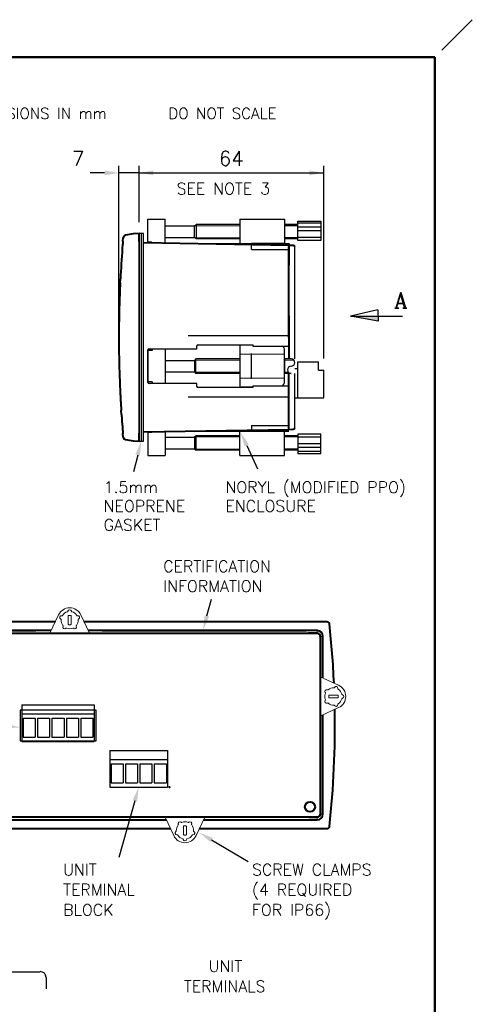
# Model space of a CAD drawing. Extents: x 0 to 196, y 0 to 279.
# Tile 4 of 4: x 117 to 196, y 108 to 279. Entities that reach past the tile are written whole.
import ezdxf
from ezdxf.enums import TextEntityAlignment as Align

# ---------------------------------------------------------------- set-up
doc = ezdxf.new("R2010")
doc.units = 0
doc.header["$LTSCALE"] = 0.5
doc.header["$MEASUREMENT"] = 0
doc.linetypes.add('CENTER2', pattern=[28.575, 19.05, -3.175, 3.175, -3.175])
doc.layers.get('DEFPOINTS').update_dxf_attribs({"color": 75})
for name, color, linetype in [('CENTER', 5, 'CENTER2'), ('FINE', 244, 'Continuous'), ('FORMAT', 7, 'Continuous'), ('TEXT', 5, 'Continuous')]:
    doc.layers.add(name, color=color, linetype=linetype)
doc.layers.add('Clamp', color=1, linetype='Continuous', lineweight=20)
doc.layers.add('OBJECT', color=1, linetype='Continuous', lineweight=50)
doc.styles.add('ROMANC', font='romanc', dxfattribs={"height": 3})
doc.styles.add('ROMANS', font='romans', dxfattribs={"height": 2.5})
doc.dimstyles.get("Standard").update_dxf_attribs({"dimtxt": 0.18, "dimasz": 0.18, "dimexe": 0.18, "dimexo": 0.0625, "dimgap": 0.09, "dimtad": 0, "dimtih": 1, "dimtoh": 1, "dimdec": 4, "dimzin": 0, "dimdsep": 46, "dimtxsty": 'Standard', "dimcen": 0.09, "dimadec": 0, "dimazin": 0, "dimtfac": 1, "dimtdec": 4, "dimtofl": 0, "dimtmove": 0, "dimatfit": 3, "dimfxl": 0, "dimtolj": 1, "dimtzin": 0, "dimarcsym": 0})

# ---------------------------------------------------------------- blocks, each defined once
blk = doc.blocks.new('FORMAT-FIXED')
at = {"layer": 'DEFPOINTS'}
blk.add_line((190.6, 273.46), (195.87, 278.74), dxfattribs=at)
at = {"layer": 'FORMAT', "color": 1, "lineweight": 50}
for p in [(6.5, 272.24), (189.37, 6.5)]:
    blk.add_line(p, (189.37, 272.24), dxfattribs=at)
blk = doc.blocks.new('PROJECTION')
at = {"layer": 'CENTER', "ltscale": 0.5}
blk.add_line((4.28, 4.28), (4.28, -4.27), dxfattribs=at)
at = {"layer": 'CENTER'}
blk.add_line((23.35, 0), (0, 0), dxfattribs=at)
at = {"layer": 'FORMAT'}
for p, q in [((16.41, 1.42), (21.92, 2.85)), ((21.92, 2.85), (21.92, -2.85)), ((16.41, 1.42), (16.41, -1.42)), ((16.41, -1.42), (21.92, -2.85))]:
    blk.add_line(p, q, dxfattribs=at)
for radius in [2.85, 1.43]:
    blk.add_circle((4.28, 0), radius, dxfattribs=at)
at = {"layer": 'FORMAT', "color": 7, "linetype": 'Continuous', "style": 'ROMANS'}
blk.add_text('THIRD ANGLE PROJECTION      DIMENSIONS IN mm      DO NOT SCALE', height=1.9, dxfattribs=at).set_placement((30.02, -0.97))
blk = doc.blocks.new('clamp-ee0.5r')
blk.add_lwpolyline([(5.5, -0.9), (2.31, -2.39, 0.63707), (2.31, -6.27), (5.5, -7.76)], format="xyb")
blk.add_lwpolyline([(2.4, -4.45), (2.4, -4.2, -0.414214), (2.52, -4.08), (3.9, -4.08, -0.414214), (4.02, -4.2), (4.02, -4.45, -0.414214), (3.9, -4.58), (2.52, -4.58, -0.414214), (2.4, -4.45)], format="xyb", close=True)
for centre, radius, start, end in [((3.21, -4.33), 1.5, 122.9494, 165.0506), ((2.33, -2.97), 0.125, 302.9494, 8.5199), ((2.75, -2.9), 0.3, 27.4801, 188.5199), ((3.12, -2.71), 0.125, 207.4801, 273.0506), ((3.21, -4.33), 1.5, 50.9494, 93.0506), ((4.23, -3.07), 0.125, 230.9494, 296.5199), ((4.42, -3.45), 0.3, 315.4801, 116.5199), ((1.71, -4.33), 0.3, 99.4801, 260.5199), ((1.64, -3.91), 0.125, 279.4801, 345.0506), ((1.64, -4.75), 0.125, 14.9494, 80.5199), ((3.21, -4.33), 1.5, 194.9494, 237.0506), ((4.42, -5.21), 0.3, 243.4801, 44.5199), ((4.73, -3.75), 0.125, 135.4801, 201.0506), ((4.73, -4.91), 0.125, 158.9494, 224.5199), ((3.21, -4.33), 1.5, 338.9494, 21.0506), ((2.33, -5.69), 0.125, 351.4801, 57.0506), ((2.75, -5.76), 0.3, 171.4801, 332.5199), ((3.12, -5.95), 0.125, 86.9494, 152.5199), ((3.21, -4.33), 1.5, 266.9494, 309.0506), ((4.23, -5.59), 0.125, 63.4801, 129.0506)]:
    blk.add_arc(centre, radius, start, end)
blk = doc.blocks.new('*D6')
at = {"color": 0, "linetype": 'ByBlock', "lineweight": -2}
for p, q in [((138.08, 243.59), (138.08, 253.39)), ((170.11, 219.89), (170.11, 253.39)), ((138.08, 252.14), (170.11, 252.14)), ((138.08, 241.59), (138.08, 241.59))]:
    blk.add_line(p, q, dxfattribs=at)
at = {"color": 0, "linetype": 'ByBlock'}
for points in [[(138.08, 252.14), (140.58, 251.72), (140.58, 252.56)], [(170.11, 252.14), (167.61, 251.72), (167.61, 252.56)]]:
    blk.add_solid(points, dxfattribs=at)
at = {"layer": 'DEFPOINTS', "color": 0, "linetype": 'ByBlock'}
for p in [(138.08, 241.59), (170.11, 217.89)]:
    blk.add_point(p, dxfattribs=at)
at = {"color": 0, "linetype": 'ByBlock', "lineweight": -2, "insert": (154.07, 254.64), "char_height": 2.5, "attachment_point": 5, "style": 'ROMANS'}
blk.add_mtext('\\A1;64', dxfattribs=at)
blk = doc.blocks.new('CLAMP-TOP-CUTAWAY')
for p, q in [((-9.5, 3), (-9.5, 3.45)), ((-9.25, 3.7), (0.25, 3.7)), ((0.25, 3.7), (0.25, 3.49)), ((0.25, 3.49), (6.5, 3.49)), ((-18, -2.75), (-18, 2.75)), ((-17.75, 3), (-9.5, 3)), ((5.75, 1.25), (5.75, -1.25)), ((5.75, 1.25), (5.75, 0)), ((-9.5, -3), (-17.75, -3)), ((-9.5, -3.45), (-9.5, -3)), ((0.25, -3.7), (-9.25, -3.7)), ((6.5, -3.49), (0.25, -3.49)), ((0.25, -3.49), (0.25, -3.7))]:
    blk.add_line(p, q)
at = {"lineweight": 25}
for p, q in [((-2, 3.47), (-2, -3.47)), ((0.25, 3.67), (-1.8, 3.67)), ((-17.25, 2.71), (-18, 2.71)), ((-18, 2.71), (-18, -2.71)), ((-17.25, 2.99), (-17.25, 2.71)), ((-15, 3), (-15, -3)), ((5.75, -2.67), (5.75, 2.77)), ((-15, 1), (-9.88, 1)), ((-9.63, 1.25), (-9.88, 1)), ((-9.88, 1), (-9.88, -1)), ((-9.63, -1.25), (-9.63, 1.25)), ((-2, 1.25), (-9.63, 1.25)), ((6.89, 1.25), (5.75, 1.25)), ((-15, -1), (-9.88, -1)), ((-9.88, -1), (-9.63, -1.25)), ((-2, -1.25), (-9.63, -1.25)), ((6.89, -1.25), (5.75, -1.25)), ((-17.25, -2.71), (-18, -2.71)), ((-17.25, -2.71), (-17.25, -2.99)), ((0.25, -3.67), (-1.8, -3.67))]:
    blk.add_line(p, q, dxfattribs=at)
at = {"lineweight": 15}
for p, q in [((-15, 2.96), (-17.25, 2.96)), ((5.75, 2.06), (-2, 2.06)), ((-2, 1.05), (-9.83, 1.05)), ((7.35, 1.05), (5.75, 1.05)), ((-2, -1.05), (-9.83, -1.05)), ((6.43, -1.05), (5.75, -1.05)), ((-15, -2.96), (-17.25, -2.96)), ((5.75, -2.06), (-2, -2.06))]:
    blk.add_line(p, q, dxfattribs=at)
for centre, radius, start, end in [((-9.25, 3.45), 0.25, 90, 180), ((-17.75, 2.75), 0.25, 90, 180), ((6.89, 0.62), 0.625, 270, 90), ((6.89, -0.63), 0.625, 90, 270), ((-17.75, -2.75), 0.25, 180, 270), ((-9.25, -3.45), 0.25, 180, 270)]:
    blk.add_arc(centre, radius, start, end)
at = {"lineweight": 25}
for centre, radius, start, end in [((-1.8, 3.47), 0.2, 90, 180), ((4.83, 2.75), 0.924, 0.9207, 52.9091), ((-16.85, 2.99), 0.4, 178.0971, 180), ((-16.85, -2.99), 0.4, 180, 181.2151), ((4.75, -2.67), 1, 305.1566, 0), ((-1.8, -3.47), 0.2, 180, 270)]:
    blk.add_arc(centre, radius, start, end, dxfattribs=at)
at = {"layer": 'DEFPOINTS', "lineweight": 25}
blk.add_line((0, -2.22), (0, 2.22), dxfattribs=at)
blk = doc.blocks.new('*D7')
at = {"color": 0, "linetype": 'ByBlock', "lineweight": -2}
for p, q in [((134.59, 223.99), (134.59, 253.39)), ((138.08, 243.59), (138.08, 253.39)), ((132.09, 252.14), (129.59, 252.14)), ((138.08, 252.14), (134.59, 252.14)), ((140.58, 252.14), (143.08, 252.14))]:
    blk.add_line(p, q, dxfattribs=at)
at = {"color": 0, "linetype": 'ByBlock'}
for points in [[(134.59, 252.14), (132.09, 252.56), (132.09, 251.72)], [(138.08, 252.14), (140.58, 252.56), (140.58, 251.72)]]:
    blk.add_solid(points, dxfattribs=at)
at = {"layer": 'DEFPOINTS', "color": 0, "linetype": 'ByBlock'}
for p in [(138.08, 241.59), (134.59, 221.99)]:
    blk.add_point(p, dxfattribs=at)
at = {"color": 0, "linetype": 'ByBlock', "lineweight": -2, "insert": (127.5, 254.64), "char_height": 2.5, "attachment_point": 5, "style": 'ROMANS'}
blk.add_mtext('\\A1;7', dxfattribs=at)

msp = doc.modelspace()

# ---------------------------------------------------------------- linework, layer by layer
for p, q in [((139.58, 244.08), (142.58, 244.08)), ((139.58, 240.11), (139.58, 244.08)), ((142.58, 239.86), (142.58, 244.08)), ((155.58, 244.08), (163.33, 244.08)), ((155.58, 244.08), (155.58, 239.86)), ((163.33, 244.08), (163.33, 239.86)), ((165.61, 243.17), (163.33, 243.17)), ((138.08, 205.57), (138.08, 241.59)), ((140.21, 240.11), (139.58, 240.11)), ((140.33, 239.98), (140.33, 239.86)), ((146.58, 239.86), (164.08, 239.86)), ((165.61, 240.67), (163.33, 240.67)), ((165.08, 219.83), (165.08, 239.29)), ((146.58, 223.93), (164.08, 223.93)), ((165.08, 207.87), (165.08, 217.33)), ((146.58, 213.23), (164.08, 213.23)), ((140.21, 207.05), (139.58, 207.05)), ((139.58, 207.05), (139.58, 203.08)), ((140.33, 207.18), (140.33, 207.3)), ((142.58, 207.3), (142.58, 203.08)), ((146.58, 207.3), (164.08, 207.3)), ((155.58, 203.08), (155.58, 207.3)), ((163.33, 203.08), (163.33, 207.3)), ((165.61, 206.49), (163.33, 206.49)), ((165.61, 203.99), (163.33, 203.99)), ((139.58, 203.08), (142.58, 203.08)), ((155.58, 203.08), (163.33, 203.08)), ((104.56, 172.2), (167.49, 172.2)), ((169.53, 140.81), (169.53, 171.66)), ((104.59, 140.26), (167.53, 140.26)), ((85.13, 113.44), (120.95, 113.44)), ((121.95, 112.45), (121.95, 110.49))]:
    msp.add_line(p, q)
at = {"lineweight": 25}
for p, q in [((142.58, 242.92), (147.71, 242.92)), ((147.71, 242.92), (147.96, 243.17)), ((147.71, 240.92), (147.71, 242.92)), ((147.96, 243.17), (147.96, 240.67)), ((155.58, 243.17), (147.96, 243.17)), ((142.58, 240.92), (147.71, 240.92)), ((147.96, 240.67), (147.71, 240.92)), ((155.58, 240.67), (147.96, 240.67)), ((139.58, 221.33), (139.58, 215.83)), ((142.58, 206.24), (147.71, 206.24)), ((147.96, 206.49), (147.71, 206.24)), ((147.71, 206.24), (147.71, 204.24)), ((147.96, 203.99), (147.96, 206.49)), ((155.58, 206.49), (147.96, 206.49)), ((142.58, 204.24), (147.71, 204.24)), ((147.71, 204.24), (147.96, 203.99)), ((155.58, 203.99), (147.96, 203.99))]:
    msp.add_line(p, q, dxfattribs=at)
at = {"lineweight": 15}
for p, q in [((155.58, 242.97), (147.76, 242.97)), ((155.58, 240.87), (147.76, 240.87)), ((155.58, 206.29), (147.76, 206.29)), ((155.58, 204.19), (147.76, 204.19))]:
    msp.add_line(p, q, dxfattribs=at)
at = {"color": 7, "linetype": 'Continuous', "lineweight": 40}
for p, q in [((137.08, 241.57), (135.74, 241.34)), ((138.08, 241.59), (137.08, 241.57)), ((138.08, 240.2), (138.08, 241.59)), ((135.28, 240.26), (135.33, 240.89)), ((164.08, 239.55), (138.83, 239.99)), ((164.08, 239.86), (164.08, 238.05)), ((164.08, 239.55), (164.08, 239.3)), ((164.83, 239.54), (164.08, 239.55)), ((164.08, 238.55), (164.08, 239.3)), ((164.08, 223.57), (164.08, 238.55)), ((164.08, 238.05), (164.08, 237.76)), ((164.08, 237.76), (164.08, 236.11)), ((134.81, 233.1), (134.84, 233.76)), ((164.08, 227.33), (164.08, 219.83)), ((164.08, 207.61), (164.08, 217.33)), ((135.03, 210.2), (134.99, 210.87)), ((135.33, 206.27), (135.28, 206.9)), ((138.08, 205.57), (138.08, 206.96)), ((138.83, 207.17), (164.08, 207.61)), ((164.08, 207.61), (164.83, 207.62)), ((135.74, 205.82), (137.08, 205.59)), ((137.08, 205.59), (138.08, 205.57)), ((101.58, 174.24), (123.56, 174.24)), ((128.52, 174.24), (170.51, 174.24)), ((103.09, 172.2), (168.96, 172.2)), ((122.83, 172.66), (103.11, 172.66)), ((120.16, 172.65), (104.96, 172.65)), ((168.98, 172.66), (129.26, 172.66)), ((167.09, 172.65), (131.69, 172.65)), ((168.98, 172.2), (167.49, 172.2)), ((169.51, 171.66), (169.51, 140.81)), ((169.98, 164.44), (169.98, 171.66)), ((169.98, 140.81), (169.98, 158.02)), ((168.96, 140.26), (103.09, 140.26)), ((167.53, 140.26), (168.98, 140.26)), ((103.11, 139.81), (142.83, 139.81)), ((149.26, 139.81), (168.98, 139.81)), ((143.56, 138.22), (101.58, 138.22)), ((170.51, 138.22), (148.52, 138.22))]:
    msp.add_line(p, q, dxfattribs=at)
at = {"color": 7, "linetype": 'Continuous', "lineweight": 0}
for p, q in [((168.98, 172.2), (168.98, 172.66)), ((169.53, 171.66), (169.98, 171.66)), ((168.98, 140.26), (168.98, 139.81)), ((169.53, 140.81), (169.98, 140.81))]:
    msp.add_line(p, q, dxfattribs=at)
for points in [[(165.61, 243.73), (169.59, 243.73), (169.59, 240.42), (165.61, 240.42)], [(138.08, 205.57), (138.83, 205.57), (138.83, 241.59), (138.08, 241.59)], [(165.61, 203.43), (169.59, 203.43), (169.59, 206.75), (165.61, 206.75)]]:
    msp.add_lwpolyline(points, close=True)
msp.add_lwpolyline([(164.08, 215.09), (157.83, 215.09), (157.83, 214.88), (148.33, 214.88, -0.414214), (148.08, 215.13), (148.08, 215.58), (139.83, 215.58, -0.414214), (139.58, 215.83), (139.58, 221.33, -0.414214), (139.83, 221.58), (148.08, 221.58), (148.08, 222.03, -0.414214), (148.33, 222.28), (157.83, 222.28), (157.83, 222.07), (164.08, 222.07)], format="xyb")
at = {"color": 7, "linetype": 'Continuous', "lineweight": 40}
msp.add_circle((167.73, 142.06), 0.876, dxfattribs=at)
for centre, radius, start, end in [((135.83, 240.84), 0.5, 100, 175.0356), ((164.83, 239.29), 0.25, 0, 89), ((164.83, 207.87), 0.25, 271, 360), ((135.83, 206.32), 0.5, 184.9644, 260), ((9.54, 156.23), 162.52, 2.5818, 6.2117), ((168.96, 171.66), 0.546, 0, 90), ((168.98, 171.66), 1, 0, 90), ((168.98, 171.66), 0.546, 0, 90), ((9.54, 156.23), 162.52, 353.7883, 0.968), ((168.96, 140.81), 0.546, 270, 0), ((168.98, 140.81), 0.546, 270, 0), ((168.98, 140.81), 1, 270, 0)]:
    msp.add_arc(centre, radius, start, end, dxfattribs=at)
for centre, radius, start, end in [((140.21, 239.98), 0.125, 0, 90), ((140.21, 207.18), 0.125, 270, 0), ((120.95, 112.45), 1, 0, 90)]:
    msp.add_arc(centre, radius, start, end)
msp.add_ellipse((167.09, 172.65), major_axis=(0.4, 0), ratio=0.017455, start_param=0, end_param=1.570796, dxfattribs=at)
msp.add_open_spline([(135.23, 239.68), (135.09, 237.91), (134.97, 236.14), (134.87, 234.37)], degree=3, dxfattribs=at)
for points, knots in [([(135.28, 240.26), (135.28, 240.26), (135.28, 240.24), (135.27, 240.18), (135.27, 240.14), (135.26, 239.98), (135.24, 239.83), (135.23, 239.68)], [0, 0, 0, 0, 0.25, 0.25, 0.5, 0.5, 1, 1, 1, 1]), ([(134.87, 234.37), (134.87, 234.29), (134.87, 234.21), (134.86, 234.06), (134.85, 233.99), (134.85, 233.88), (134.85, 233.83), (134.84, 233.77), (134.84, 233.76), (134.84, 233.76)], [0, 0, 0, 0, 0.25, 0.25, 0.5, 0.5, 0.75, 0.75, 1, 1, 1, 1]), ([(134.79, 232.72), (134.79, 232.57), (134.77, 232.21), (134.75, 231.66), (134.72, 230.92), (134.69, 229.99), (134.66, 229.01), (134.64, 228.24), (134.62, 227.51), (134.61, 226.62), (134.59, 225.4), (134.58, 224.07), (134.58, 222.68), (134.59, 221.29), (134.62, 219.4), (134.67, 217.44), (134.75, 215.44), (134.8, 214.2), (134.84, 213.36), (134.87, 212.79), (134.9, 212.3), (134.93, 211.85), (134.95, 211.53), (134.96, 211.33), (134.96, 211.26)], [0, 0, 0, 0, 0.020545, 0.050312, 0.076556, 0.125108, 0.17952, 0.214118, 0.232696, 0.281606, 0.338198, 0.402934, 0.467669, 0.532405, 0.597139, 0.731239, 0.807536, 0.87551, 0.904641, 0.925619, 0.955889, 0.972072, 0.989874, 1, 1, 1, 1]), ([(134.81, 233.1), (134.81, 233.1), (134.81, 233.1), (134.81, 233.07), (134.81, 233.06), (134.81, 233), (134.8, 232.97), (134.8, 232.89), (134.8, 232.86), (134.8, 232.79), (134.79, 232.76), (134.79, 232.72)], [0, 0, 0, 0, 0.25, 0.25, 0.5, 0.5, 0.75, 0.75, 0.875, 0.875, 1, 1, 1, 1]), ([(134.96, 211.26), (134.97, 211.22), (134.97, 211.18), (134.97, 211.11), (134.97, 211.08), (134.98, 211.03), (134.98, 211.01), (134.98, 210.97), (134.98, 210.96), (134.98, 210.92), (134.99, 210.9), (134.99, 210.88), (134.99, 210.87), (134.99, 210.87)], [0, 0, 0, 0, 0.125, 0.125, 0.25, 0.25, 0.375, 0.375, 0.5, 0.5, 0.75, 0.75, 1, 1, 1, 1]), ([(135.03, 210.2), (135.03, 210.2), (135.03, 210.19), (135.04, 210.13), (135.04, 210.08), (135.05, 209.97), (135.05, 209.9), (135.06, 209.75), (135.07, 209.67), (135.07, 209.59)], [0, 0, 0, 0, 0.25, 0.25, 0.5, 0.5, 0.75, 0.75, 1, 1, 1, 1]), ([(135.07, 209.59), (135.08, 209.46), (135.09, 209.32), (135.1, 209.19), (135.13, 208.85), (135.15, 208.52), (135.18, 208.18), (135.2, 207.95), (135.21, 207.72), (135.23, 207.49)], [0.001237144, 0.001237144, 0.001237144, 0.001237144, 0.002033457, 0.002033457, 0.002033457, 0.004066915, 0.004066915, 0.004066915, 0.005456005, 0.005456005, 0.005456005, 0.005456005]), ([(135.23, 207.49), (135.24, 207.41), (135.24, 207.33), (135.26, 207.19), (135.26, 207.13), (135.27, 206.97), (135.28, 206.9), (135.28, 206.9)], [0, 0, 0, 0, 0.25, 0.25, 0.5, 0.5, 1, 1, 1, 1]), ([(170.51, 174.24), (170.57, 174.24), (170.64, 174.23), (170.74, 174.21), (170.77, 174.2), (170.81, 174.18), (170.83, 174.17), (170.86, 174.16), (170.87, 174.15), (170.9, 174.13), (170.91, 174.12), (170.94, 174.1), (170.95, 174.09), (170.99, 174.06), (171.01, 174.03), (171.07, 173.95), (171.09, 173.88), (171.1, 173.82)], [0, 0, 0, 0, 0.25, 0.25, 0.375, 0.375, 0.4375, 0.4375, 0.5, 0.5, 0.5625, 0.5625, 0.625, 0.625, 0.75, 0.75, 1, 1, 1, 1]), ([(171.1, 138.65), (171.09, 138.58), (171.07, 138.52), (170.99, 138.4), (170.94, 138.36), (170.86, 138.31), (170.83, 138.29), (170.77, 138.27), (170.73, 138.25), (170.67, 138.24), (170.64, 138.23), (170.57, 138.22), (170.54, 138.22), (170.51, 138.22)], [0, 0, 0, 0, 0.25, 0.25, 0.5, 0.5, 0.625, 0.625, 0.75, 0.75, 0.875, 0.875, 1, 1, 1, 1])]:
    msp.add_open_spline(points, degree=3, knots=knots, dxfattribs=at)
at = {"lineweight": 40}
msp.add_point((143.35, 145.49), dxfattribs=at)
at = {"layer": 'DEFPOINTS'}
for p, q in [((138.46, 241.59), (138.46, 205.57)), ((157.58, 238.86), (157.58, 239.86)), ((163.33, 239.86), (157.58, 239.86)), ((157.58, 238.86), (164.08, 238.86)), ((157.58, 208.3), (157.58, 207.3)), ((157.58, 208.3), (164.08, 208.3)), ((163.33, 207.3), (157.58, 207.3))]:
    msp.add_line(p, q, dxfattribs=at)
at = {"layer": 'DEFPOINTS', "lineweight": 25}
msp.add_line((157.58, 216.36), (157.58, 220.8), dxfattribs=at)
at = {"layer": 'DEFPOINTS'}
msp.add_lwpolyline([(117.46, 153.53), (130.67, 153.53), (130.67, 158.86), (117.46, 158.86)], close=True, dxfattribs=at)
at = {"layer": 'FINE'}
for p, q in [((165.61, 242.97), (163.33, 242.97)), ((169.59, 243.41), (165.61, 243.41)), ((169.55, 242.69), (165.61, 242.69)), ((169.55, 242.08), (165.61, 242.08)), ((165.61, 240.87), (163.33, 240.87)), ((169.59, 240.92), (165.61, 240.92)), ((165.61, 206.29), (163.33, 206.29)), ((169.59, 206.24), (165.61, 206.24)), ((165.61, 204.19), (163.33, 204.19)), ((169.55, 205.08), (165.61, 205.08)), ((169.55, 204.47), (165.61, 204.47)), ((169.59, 203.75), (165.61, 203.75))]:
    msp.add_line(p, q, dxfattribs=at)
at = {"layer": 'FORMAT'}
msp.add_point((172.05, 156.23), dxfattribs=at)
at = {"layer": 'TEXT'}
for p, q in [((179.48, 228.38), (174.75, 227.27)), ((179.48, 228.38), (179.54, 226.39)), ((174.75, 227.27), (183.75, 227.27)), ((179.54, 226.39), (174.76, 227.24)), ((165.61, 213.09), (165.61, 219.34)), ((165.61, 219.34), (169.21, 219.34)), ((169.21, 217.89), (169.21, 219.34)), ((165.08, 218.19), (165.61, 218.19)), ((165.61, 213.09), (165.61, 217.24)), ((169.21, 217.89), (170.11, 217.89)), ((170.11, 213.09), (170.11, 217.89)), ((165.08, 213.09), (165.65, 213.09)), ((165.61, 213.09), (170.11, 213.09)), ((156.75, 204.82), (158.65, 200.75)), ((137.84, 203.15), (137.1, 200.25)), ((149.85, 175.22), (150.62, 178.12)), ((117.77, 159.78), (130.27, 159.78)), ((117.77, 159.78), (117.77, 153.43)), ((130.27, 159.78), (130.27, 153.43)), ((117.77, 158.23), (130.27, 158.23)), ((117.97, 157.48), (120.07, 157.48)), ((117.97, 157.48), (117.97, 154.18)), ((120.07, 157.48), (120.07, 154.18)), ((120.47, 157.48), (120.47, 154.18)), ((120.47, 157.48), (122.57, 157.48)), ((122.57, 157.48), (122.57, 154.18)), ((122.97, 157.48), (122.97, 154.18)), ((122.97, 157.48), (125.07, 157.48)), ((125.07, 157.48), (125.07, 154.18)), ((125.47, 157.48), (125.47, 154.18)), ((125.47, 157.48), (127.57, 157.48)), ((127.57, 157.48), (127.57, 154.18)), ((127.97, 157.48), (127.97, 154.18)), ((127.97, 157.48), (130.07, 157.48)), ((130.07, 157.48), (130.07, 154.18)), ((117.97, 154.18), (120.07, 154.18)), ((120.47, 154.18), (122.57, 154.18)), ((122.97, 154.18), (125.07, 154.18)), ((125.47, 154.18), (127.57, 154.18)), ((127.97, 154.18), (130.07, 154.18)), ((117.77, 153.43), (130.27, 153.43)), ((133.02, 151.84), (143.02, 151.84)), ((133.02, 151.84), (133.02, 145.49)), ((143.02, 151.84), (143.02, 145.49)), ((133.02, 150.29), (143.02, 150.29)), ((133.22, 149.54), (135.32, 149.54)), ((133.22, 149.54), (133.22, 146.24)), ((135.32, 149.54), (135.32, 146.24)), ((135.72, 149.54), (135.72, 146.24)), ((135.72, 149.54), (137.82, 149.54)), ((137.82, 149.54), (137.82, 146.24)), ((138.22, 149.54), (138.22, 146.24)), ((138.22, 149.54), (140.32, 149.54)), ((140.32, 149.54), (140.32, 146.24)), ((140.72, 149.54), (140.72, 146.24)), ((140.72, 149.54), (142.82, 149.54)), ((142.82, 149.54), (142.82, 146.24)), ((133.02, 145.49), (143.02, 145.49)), ((133.22, 146.24), (135.32, 146.24)), ((135.72, 146.24), (137.82, 146.24)), ((138.22, 146.24), (140.32, 146.24)), ((140.72, 146.24), (142.82, 146.24)), ((137.34, 143.08), (134.57, 133.25)), ((150.67, 136.32), (156.98, 132.58))]:
    msp.add_line(p, q, dxfattribs=at)
for points in [[(174.75, 227.27), (179.52, 227.27), (179.54, 226.39)], [(156.37, 204.65), (157.13, 205), (155.7, 207.09)], [(137.44, 203.25), (138.24, 203.05), (138.46, 205.57)], [(149.44, 175.32), (150.25, 175.11), (149.2, 172.8)], [(115.01, 156.5), (114.93, 155.67), (117.46, 155.86)], [(137.75, 142.97), (136.94, 143.19), (138.02, 145.49)], [(150.46, 135.96), (150.89, 136.67), (148.52, 137.59)]]:
    msp.add_solid(points, dxfattribs=at)

# ---------------------------------------------------------------- block references
msp.add_blockref('CLAMP-TOP-CUTAWAY', (157.58, 218.58))
at = {"layer": 'Clamp'}
for p, rotation in [((130.38, 177.7), 270), ((175.01, 156.9), 180), ((141.71, 134.76), 90)]:
    msp.add_blockref('clamp-ee0.5r', p, dxfattribs=dict(at, rotation=rotation))
at = {"layer": 'FORMAT'}
msp.add_blockref('FORMAT-FIXED', (0, 0), dxfattribs=at)
at = {"layer": 'OBJECT'}
msp.add_blockref('PROJECTION', (33.05, 262.49), dxfattribs=at)

# ---------------------------------------------------------------- texts
at = {"layer": 'TEXT'}
for s, height, style, p in [('SEE NOTE 3', 2, 'ROMANS', (144.59, 248.41)), ('A', 2.7, 'ROMANC', (182.33, 228.67)), ('1.5mm ', 2, 'ROMANS', (131.94, 196.56)), ('NORYL (MODIFIED PPO)', 2, 'ROMANS', (153.07, 196.56)), ('NEOPRENE', 2, 'ROMANS', (131.94, 193.29)), ('ENCLOSURE', 2, 'ROMANS', (153.07, 193.29)), ('GASKET', 2, 'ROMANS', (131.94, 190.02)), ('CERTIFICATION ', 2, 'ROMANS', (142.27, 182.83)), ('INFORMATION', 2, 'ROMANS', (142.27, 179.38)), ('UNIT', 2, 'ROMANS', (150.14, 113.4)), ('TERMINALS', 2, 'ROMANS', (145.86, 109.91))]:
    msp.add_text(s, height=height, dxfattribs=dict(at, style=style)).set_placement(p)
at = {"layer": 'TEXT', "style": 'ROMANS'}
for s, p in [('UNIT', (124.91, 131.17)), ('SCREW CLAMPS', (157.67, 131.17)), ('TERMINAL ', (124.91, 127.67)), ('(4 REQUIRED ', (157.67, 127.67)), ('BLOCK', (124.91, 124.17)), ('FOR IP66)', (157.67, 124.17))]:
    msp.add_text(s, height=2, dxfattribs=at).set_placement(p, align=Align.MIDDLE_LEFT)

# ---------------------------------------------------------------- dimensions: what is measured, and where the dimension line sits
at = {"layer": 'TEXT'}
for base, p2, picture, middle in [((134.59, 252.14), (134.59, 221.99), '*D7', (127.5, 254.64)), ((170.11, 252.14), (170.11, 217.89), '*D6', (154.07, 254.64))]:
    dim = msp.add_linear_dim(base=base, p1=(138.08, 241.59), p2=p2, dimstyle='Standard', override={"dimtxt": 2.5, "dimasz": 2.5, "dimexe": 1.25, "dimexo": 2, "dimgap": 1.25, "dimtad": 1, "dimtih": 0, "dimtoh": 0, "dimdec": 0, "dimlfac": 2, "dimtxsty": 'ROMANS', "dimcen": 2.5, "dimtdec": 1, "dimtofl": 1, "dimtmove": 2}, dxfattribs=at)
    dim.commit()
    dim.dimension.update_dxf_attribs({"geometry": picture, "text_midpoint": middle})

doc.saveas('drawing.dxf')
